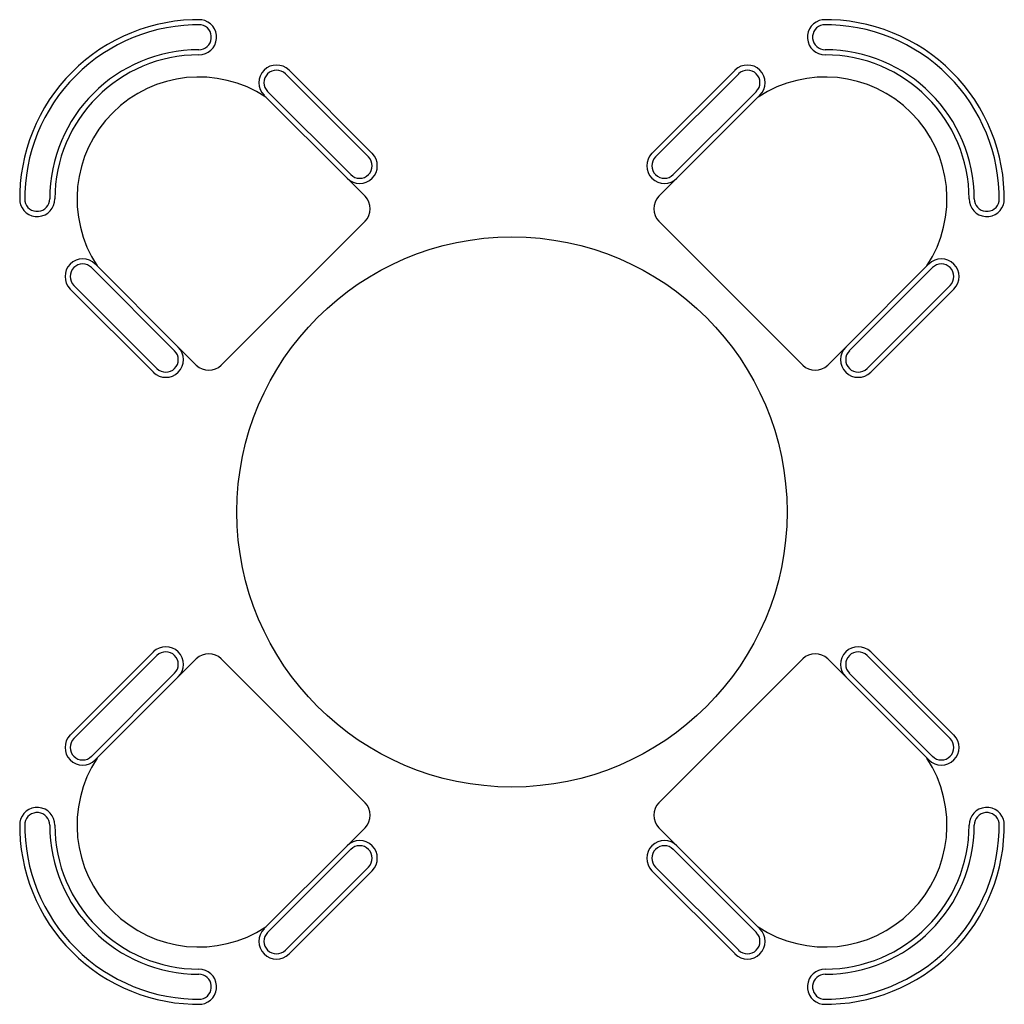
# Model space of a CAD drawing. Extents: x 4.7 to 6.13, y 44.94 to 46.37.
import ezdxf

# ---------------------------------------------------------------- set-up
doc = ezdxf.new("R2010")
doc.units = 0
doc.header["$MEASUREMENT"] = 0
doc.layers.get('0').update_dxf_attribs({"linetype": 'CONTINUOUS'})

msp = doc.modelspace()

# ---------------------------------------------------------------- linework, layer by layer
at = {"color": 7, "linetype": 'Continuous'}
for p, q in [((5.0818, 46.2946), (5.2027, 46.1737)), ((5.0871, 46.2999), (5.208, 46.179)), ((5.7356, 46.2999), (5.6147, 46.179)), ((5.7409, 46.2946), (5.62, 46.1737)), ((5.1716, 46.1427), (5.0507, 46.2636)), ((5.1769, 46.148), (5.056, 46.2689)), ((5.6457, 46.148), (5.7666, 46.2689)), ((5.651, 46.1427), (5.7719, 46.2636)), ((5.1716, 46.1427), (5.1977, 46.1166)), ((5.651, 46.1427), (5.625, 46.1166)), ((5.1977, 46.0802), (5.0931, 45.9757)), ((5.625, 46.0802), (5.7295, 45.9757)), ((4.8052, 46.0181), (4.9261, 45.8972)), ((6.0174, 46.0181), (5.8965, 45.8972)), ((4.7999, 46.0128), (4.9208, 45.8919)), ((6.0227, 46.0128), (5.9018, 45.8919)), ((4.8951, 45.8661), (4.7742, 45.987)), ((5.9276, 45.8661), (6.0484, 45.987)), ((4.8898, 45.8608), (4.7689, 45.9817)), ((4.9886, 45.8711), (5.0931, 45.9757)), ((5.8341, 45.8711), (5.7295, 45.9757)), ((5.9329, 45.8608), (6.0538, 45.9817)), ((4.9261, 45.8972), (4.9522, 45.8711)), ((5.8965, 45.8972), (5.8704, 45.8711)), ((4.7689, 45.3332), (4.8898, 45.4541)), ((4.7742, 45.3279), (4.8951, 45.4488)), ((4.9261, 45.4178), (4.9522, 45.4438)), ((4.9886, 45.4438), (5.0931, 45.3393)), ((5.8341, 45.4438), (5.7295, 45.3393)), ((5.8965, 45.4178), (5.8704, 45.4438)), ((6.0484, 45.3279), (5.9276, 45.4488)), ((6.0538, 45.3332), (5.9329, 45.4541)), ((4.9208, 45.4231), (4.7999, 45.3022)), ((4.9261, 45.4178), (4.8052, 45.2969)), ((5.8965, 45.4178), (6.0174, 45.2969)), ((5.9018, 45.4231), (6.0227, 45.3022)), ((5.1977, 45.2347), (5.0931, 45.3393)), ((5.625, 45.2347), (5.7295, 45.3393)), ((5.1716, 45.1723), (5.1977, 45.1984)), ((5.651, 45.1723), (5.625, 45.1984)), ((5.0507, 45.0514), (5.1716, 45.1723)), ((5.7719, 45.0514), (5.651, 45.1723)), ((5.056, 45.0461), (5.1769, 45.167)), ((5.7666, 45.0461), (5.6457, 45.167)), ((5.2027, 45.1412), (5.0818, 45.0203)), ((5.62, 45.1412), (5.7409, 45.0203)), ((5.208, 45.1359), (5.0871, 45.015)), ((5.6147, 45.1359), (5.7356, 45.015))]:
    msp.add_line(p, q, dxfattribs=at)
msp.add_circle((5.4113, 45.6575), 0.4)
for centre, radius, start, end in [((4.9553, 46.1135), 0.2598, 88.9432, 181.0568), ((4.956, 46.3479), 0.0257, 270, 80.8182), ((5.8666, 46.3479), 0.0257, 99.1818, 270), ((5.8673, 46.1135), 0.2598, 358.9432, 91.0568), ((4.9553, 46.1135), 0.2523, 89.0738, 180.9262), ((4.956, 46.3479), 0.0182, 270, 79.2736), ((5.8666, 46.3479), 0.0182, 100.7264, 270), ((5.8673, 46.1135), 0.2523, 359.0738, 90.9262), ((4.956, 46.1128), 0.2169, 90, 180), ((5.8666, 46.1128), 0.2169, 0, 90), ((4.956, 46.1128), 0.2094, 90, 180), ((5.8666, 46.1128), 0.2094, 0, 90), ((5.0689, 46.2817), 0.0257, 45, 225), ((5.7537, 46.2817), 0.0257, 315, 135), ((4.956, 46.1128), 0.1772, 56.6527, 213.3473), ((5.0689, 46.2817), 0.0182, 45, 225), ((5.7537, 46.2817), 0.0182, 315, 135), ((5.8666, 46.1128), 0.1772, 326.6527, 123.3473), ((5.1898, 46.1609), 0.0257, 225, 45), ((5.1898, 46.1609), 0.0182, 225, 45), ((5.6329, 46.1609), 0.0257, 135, 315), ((5.6329, 46.1609), 0.0182, 135, 315), ((5.1795, 46.0984), 0.0257, 315, 45), ((5.6431, 46.0984), 0.0257, 135, 225), ((4.7209, 46.1128), 0.0257, 189.1818, 0), ((4.7209, 46.1128), 0.0182, 190.7264, 0), ((6.1017, 46.1128), 0.0257, 180, 350.8182), ((6.1017, 46.1128), 0.0182, 180, 349.2736), ((4.7871, 45.9999), 0.0257, 45, 225), ((4.7871, 45.9999), 0.0182, 45, 225), ((6.0356, 45.9999), 0.0257, 315, 135), ((6.0356, 45.9999), 0.0182, 315, 135), ((4.9079, 45.879), 0.0257, 225, 45), ((4.9079, 45.879), 0.0182, 225, 45), ((5.9147, 45.879), 0.0257, 135, 315), ((5.9147, 45.879), 0.0182, 135, 315), ((4.9704, 45.8893), 0.0257, 225, 315), ((5.8522, 45.8893), 0.0257, 225, 315), ((4.9079, 45.4359), 0.0257, 315, 135), ((5.9147, 45.4359), 0.0257, 45, 225), ((4.9079, 45.4359), 0.0182, 315, 135), ((4.9704, 45.4257), 0.0257, 45, 135), ((5.8522, 45.4257), 0.0257, 45, 135), ((5.9147, 45.4359), 0.0182, 45, 225), ((4.7871, 45.3151), 0.0257, 135, 315), ((4.7871, 45.3151), 0.0182, 135, 315), ((6.0356, 45.3151), 0.0257, 225, 45), ((6.0356, 45.3151), 0.0182, 225, 45), ((4.956, 45.2022), 0.1772, 146.6527, 303.3473), ((5.8666, 45.2022), 0.1772, 236.6527, 33.3473), ((4.7209, 45.2022), 0.0257, 0, 170.8182), ((5.1795, 45.2166), 0.0257, 315, 45), ((5.6431, 45.2166), 0.0257, 135, 225), ((6.1017, 45.2022), 0.0257, 9.1818, 180), ((4.7209, 45.2022), 0.0182, 0, 169.2736), ((6.1017, 45.2022), 0.0182, 10.7264, 180), ((4.9553, 45.2015), 0.2598, 178.9432, 271.0568), ((4.9553, 45.2015), 0.2523, 179.0738, 270.9262), ((4.956, 45.2022), 0.2169, 180, 270), ((4.956, 45.2022), 0.2094, 180, 270), ((5.8673, 45.2015), 0.2598, 268.9432, 1.0568), ((5.8673, 45.2015), 0.2523, 269.0738, 0.9262), ((5.8666, 45.2022), 0.2094, 270, 0), ((5.8666, 45.2022), 0.2169, 270, 0), ((5.1898, 45.1541), 0.0257, 315, 135), ((5.1898, 45.1541), 0.0182, 315, 135), ((5.6329, 45.1541), 0.0257, 45, 225), ((5.6329, 45.1541), 0.0182, 45, 225), ((5.0689, 45.0332), 0.0257, 135, 315), ((5.0689, 45.0332), 0.0182, 135, 315), ((5.7537, 45.0332), 0.0257, 225, 45), ((5.7537, 45.0332), 0.0182, 225, 45), ((4.956, 44.9671), 0.0257, 279.1818, 90), ((4.956, 44.9671), 0.0182, 280.7264, 90), ((5.8666, 44.9671), 0.0257, 90, 260.8182), ((5.8666, 44.9671), 0.0182, 90, 259.2736)]:
    msp.add_arc(centre, radius, start, end, dxfattribs=at)

doc.saveas('drawing.dxf')
